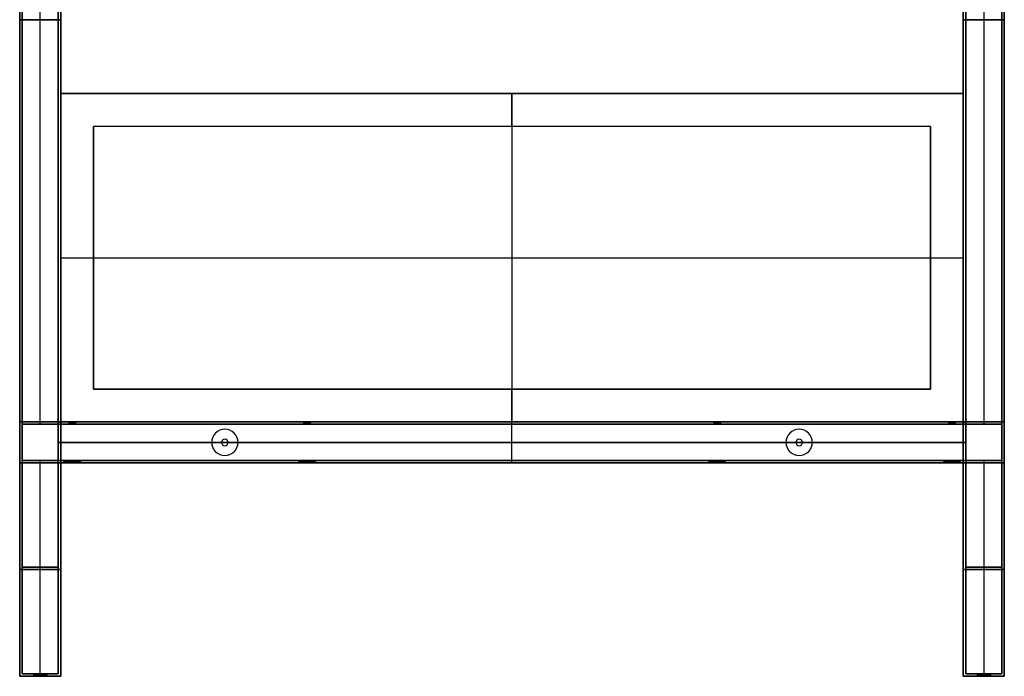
# Model space of a CAD drawing. Header units: millimetres. Extents: x 0 to 600, y 0 to 800.
# Tile 1 of 2: x 0 to 600, y 0 to 400. Entities that reach past the tile are written whole.
import ezdxf

# ---------------------------------------------------------------- set-up
doc = ezdxf.new("R2010")
doc.units = ezdxf.units.MM
doc.header["$MEASUREMENT"] = 0
doc.layers.add('Predefinito', color=7, linetype='Continuous', true_color=0x000000)

# ---------------------------------------------------------------- blocks, each defined once
blk = doc.blocks.new('struttura STAND60 2018')
at = {"layer": 'Predefinito'}
for p, q in [((12.5, 153.5, 251.5), (12.5, 776.5, 251.5)), ((12.5, 153.5, -251.5), (12.5, 776.5, -251.5)), ((12.5, 155, 250), (12.5, 775, 250)), ((12.5, 155, -250), (12.5, 775, -250)), ((23.5, 153.5, -262.5), (23.5, 776.5, -262.5)), ((25, 155, -262.5), (25, 775, -262.5)), ((575, 775, -262.5), (575, 155, -262.5)), ((576.5, 776.5, -262.5), (576.5, 153.5, -262.5)), ((587.5, 776.5, 251.5), (587.5, 153.5, 251.5)), ((587.5, 776.5, -251.5), (587.5, 153.5, -251.5)), ((587.5, 775, 250), (587.5, 155, 250)), ((587.5, 775, -250), (587.5, 155, -250)), ((25, 400, 275), (0, 400, 275)), ((0, 400, -275), (25, 400, -275)), ((0, 400, -275), (0, 400, -250)), ((0, 400, 250), (0, 400, 275)), ((600, 400, 275), (575, 400, 275)), ((575, 400, -275), (600, 400, -275)), ((600, 400, -275), (600, 400, -250)), ((600, 400, 250), (600, 400, 275)), ((23.5, 389, 251.5), (23.5, 389, 273.5)), ((25, 387.5, 250), (25, 387.5, 275)), ((575, 387.5, 250), (575, 387.5, 275)), ((576.5, 389, 251.5), (576.5, 389, 273.5)), ((0, 130), (0, 155)), ((0, 155), (25, 155)), ((1.5, 131.5), (1.5, 153.5)), ((1.5, 153.5), (23.5, 153.5)), ((23.5, 131.5, -50), (23.5, 153.5, -50)), ((23.5, 131.5, 223.5), (23.5, 153.5, 223.5)), ((23.5, 153.5, -262.5), (173, 153.5, -262.5)), ((25, 130, -50), (25, 155, -50)), ((25, 130, 225), (25, 155, 225)), ((25, 155, -262.5), (173, 155, -262.5)), ((30, 155, 162.5), (30, 153.5, 162.5)), ((32, 153.5, 164.5), (32, 155, 164.5)), ((32, 155, 160.5), (32, 153.5, 160.5)), ((34, 155, 162.5), (34, 153.5, 162.5)), ((125, 150.5, -251.5), (125, 150.5, -250)), ((173, 155, -262.5), (173, 153.5, -262.5)), ((175, 153.5, -260.5), (175, 155, -260.5)), ((175, 155, -264.5), (175, 153.5, -264.5)), ((177, 155, -262.5), (423, 155, -262.5)), ((177, 155, -262.5), (177, 153.5, -262.5)), ((177, 153.5, -262.5), (423, 153.5, -262.5)), ((300, 130, -275), (300, 155, -275)), ((300, 155, 175), (300, 155, 150)), ((300, 130, 175), (300, 155, 175)), ((300, 130, 150), (300, 155, 150)), ((300, 130, -250), (300, 155, -250)), ((300, 155, -250), (300, 155, -275)), ((300, 131.5, -273.5), (300, 153.5, -273.5)), ((300, 153.5, 173.5), (300, 153.5, 151.5)), ((300, 131.5, 173.5), (300, 153.5, 173.5)), ((300, 131.5, 151.5), (300, 153.5, 151.5)), ((300, 131.5, -251.5), (300, 153.5, -251.5)), ((300, 153.5, -251.5), (300, 153.5, -273.5)), ((423, 155, -262.5), (423, 153.5, -262.5)), ((425, 153.5, -260.5), (425, 155, -260.5)), ((425, 155, -264.5), (425, 153.5, -264.5)), ((427, 155, -262.5), (575, 155, -262.5)), ((427, 155, -262.5), (427, 153.5, -262.5)), ((427, 153.5, -262.5), (576.5, 153.5, -262.5)), ((475, 150.5, -251.5), (475, 150.5, -250)), ((566, 155, 162.5), (566, 153.5, 162.5)), ((568, 153.5, 164.5), (568, 155, 164.5)), ((568, 155, 160.5), (568, 153.5, 160.5)), ((570, 155, 162.5), (570, 153.5, 162.5)), ((575, 155), (600, 155)), ((575, 155, -50), (575, 130, -50)), ((575, 155, 225), (575, 130, 225)), ((576.5, 153.5), (598.5, 153.5)), ((576.5, 153.5, -50), (576.5, 131.5, -50)), ((576.5, 153.5, 223.5), (576.5, 131.5, 223.5)), ((598.5, 153.5), (598.5, 131.5)), ((600, 155), (600, 130)), ((125, 144.5, -275), (125, 144.5, -273.5)), ((475, 144.5, -275), (475, 144.5, -273.5)), ((23.5, 142.5, -251.5), (23.5, 142.5, 151.5)), ((576.5, 142.5, 173.5), (23.5, 142.5, 173.5)), ((23.5, 142.5, 151.5), (576.5, 142.5, 151.5)), ((117, 142.5, -251.5), (23.5, 142.5, -251.5)), ((25, 142.5, -250), (25, 142.5, 150)), ((575, 142.5, 175), (25, 142.5, 175)), ((25, 142.5, 150), (575, 142.5, 150)), ((117, 142.5, -250), (25, 142.5, -250)), ((117, 142.5, -250), (117, 142.5, -251.5)), ((123, 142.5, -273.5), (123, 142.5, -275)), ((125, 140.5, -275), (125, 140.5, -273.5)), ((127, 142.5, -275), (127, 142.5, -273.5)), ((133, 142.5, -251.5), (133, 142.5, -250)), ((467, 142.5, -250), (133, 142.5, -250)), ((467, 142.5, -251.5), (133, 142.5, -251.5)), ((467, 142.5, -251.5), (467, 142.5, -250)), ((473, 142.5, -275), (473, 142.5, -273.5)), ((475, 140.5, -275), (475, 140.5, -273.5)), ((477, 142.5, -273.5), (477, 142.5, -275)), ((483, 142.5, -250), (483, 142.5, -251.5)), ((575, 142.5, -250), (483, 142.5, -250)), ((576.5, 142.5, -251.5), (483, 142.5, -251.5)), ((575, 142.5, -250), (575, 142.5, 150)), ((576.5, 142.5, -251.5), (576.5, 142.5, 151.5)), ((125, 134.5, -251.5), (125, 134.5, -250)), ((475, 134.5, -251.5), (475, 134.5, -250)), ((0, 130), (25, 130)), ((1.5, 131.5), (23.5, 131.5)), ((12.5, 1.5, 251.5), (12.5, 131.5, 251.5)), ((12.5, 1.5, -251.5), (12.5, 131.5, -251.5)), ((12.5, 0, 250), (12.5, 130, 250)), ((12.5, 0, -250), (12.5, 130, -250)), ((23.5, 1.5, -262.5), (23.5, 131.5, -262.5)), ((23.5, 131.5, -262.5), (170, 131.5, -262.5)), ((25, 0, -262.5), (25, 130, -262.5)), ((25, 130, -262.5), (170, 130, -262.5)), ((27, 131.5, 162.5), (27, 130, 162.5)), ((32, 130, 167.5), (32, 131.5, 167.5)), ((32, 131.5, 157.5), (32, 130, 157.5)), ((37, 131.5, 162.5), (37, 130, 162.5)), ((170, 131.5, -262.5), (170, 130, -262.5)), ((175, 130, -257.5), (175, 131.5, -257.5)), ((175, 131.5, -267.5), (175, 130, -267.5)), ((180, 131.5, -262.5), (420, 131.5, -262.5)), ((180, 131.5, -262.5), (180, 130, -262.5)), ((180, 130, -262.5), (420, 130, -262.5)), ((300, 131.5, 151.5), (300, 131.5, 173.5)), ((300, 131.5, -273.5), (300, 131.5, -251.5)), ((300, 130, 150), (300, 130, 175)), ((300, 130, -275), (300, 130, -250)), ((420, 131.5, -262.5), (420, 130, -262.5)), ((425, 130, -257.5), (425, 131.5, -257.5)), ((425, 131.5, -267.5), (425, 130, -267.5)), ((430, 131.5, -262.5), (576.5, 131.5, -262.5)), ((430, 131.5, -262.5), (430, 130, -262.5)), ((430, 130, -262.5), (575, 130, -262.5)), ((563, 131.5, 162.5), (563, 130, 162.5)), ((568, 130, 167.5), (568, 131.5, 167.5)), ((568, 131.5, 157.5), (568, 130, 157.5)), ((573, 131.5, 162.5), (573, 130, 162.5)), ((575, 130), (600, 130)), ((575, 130, -262.5), (575, 0, -262.5)), ((576.5, 131.5), (598.5, 131.5)), ((576.5, 131.5, -262.5), (576.5, 1.5, -262.5)), ((587.5, 131.5, 251.5), (587.5, 1.5, 251.5)), ((587.5, 131.5, -251.5), (587.5, 1.5, -251.5)), ((587.5, 130, 250), (587.5, 0, 250)), ((587.5, 130, -250), (587.5, 0, -250)), ((23.5, 66.5, 251.5), (1.5, 66.5, 251.5)), ((1.5, 66.5, -251.5), (23.5, 66.5, -251.5)), ((23.5, 66.5, -273.5), (23.5, 66.5, -251.5)), ((576.5, 66.5, -273.5), (576.5, 66.5, -251.5)), ((576.5, 66.5, 251.5), (598.5, 66.5, 251.5)), ((598.5, 66.5, -251.5), (576.5, 66.5, -251.5)), ((25, 65, 250), (0, 65, 250)), ((0, 65, -250), (25, 65, -250)), ((25, 65, -275), (25, 65, -250)), ((575, 65, -275), (575, 65, -250)), ((575, 65, 250), (600, 65, 250)), ((600, 65, -250), (575, 65, -250)), ((0, 0, 262.5), (8.5, 0, 262.5)), ((0, 0, -262.5), (8.5, 0, -262.5)), ((1.5, 1.5, 262.5), (8.5, 1.5, 262.5)), ((1.5, 1.5, -262.5), (8.5, 1.5, -262.5)), ((8.5, 1.5, -262.5), (8.5, 0, -262.5)), ((8.5, 1.5, 262.5), (8.5, 0, 262.5)), ((12.5, 0, -258.5), (12.5, 1.5, -258.5)), ((12.5, 1.5, -266.5), (12.5, 0, -266.5)), ((12.5, 0, 266.5), (12.5, 1.5, 266.5)), ((12.5, 1.5, 258.5), (12.5, 0, 258.5)), ((12.5, 1.5, 273.5), (12.5, 1.5, 266.5)), ((12.5, 1.5, 258.5), (12.5, 1.5, 251.5)), ((12.5, 1.5, -251.5), (12.5, 1.5, -258.5)), ((12.5, 1.5, -266.5), (12.5, 1.5, -273.5)), ((12.5, 0, 275), (12.5, 0, 266.5)), ((12.5, 0, 258.5), (12.5, 0, 250)), ((12.5, 0, -250), (12.5, 0, -258.5)), ((12.5, 0, -266.5), (12.5, 0, -275)), ((16.5, 1.5, 262.5), (23.5, 1.5, 262.5)), ((16.5, 1.5, -262.5), (23.5, 1.5, -262.5)), ((16.5, 1.5, 262.5), (16.5, 0, 262.5)), ((16.5, 1.5, -262.5), (16.5, 0, -262.5)), ((16.5, 0, 262.5), (25, 0, 262.5)), ((16.5, 0, -262.5), (25, 0, -262.5)), ((575, 0, 262.5), (583.5, 0, 262.5)), ((575, 0, -262.5), (583.5, 0, -262.5)), ((576.5, 1.5, 262.5), (583.5, 1.5, 262.5)), ((576.5, 1.5, -262.5), (583.5, 1.5, -262.5)), ((583.5, 1.5, -262.5), (583.5, 0, -262.5)), ((583.5, 1.5, 262.5), (583.5, 0, 262.5)), ((587.5, 0, -258.5), (587.5, 1.5, -258.5)), ((587.5, 1.5, -266.5), (587.5, 0, -266.5)), ((587.5, 0, 266.5), (587.5, 1.5, 266.5)), ((587.5, 1.5, 258.5), (587.5, 0, 258.5)), ((587.5, 1.5, 273.5), (587.5, 1.5, 266.5)), ((587.5, 1.5, 258.5), (587.5, 1.5, 251.5)), ((587.5, 1.5, -251.5), (587.5, 1.5, -258.5)), ((587.5, 1.5, -266.5), (587.5, 1.5, -273.5)), ((587.5, 0, 275), (587.5, 0, 266.5)), ((587.5, 0, 258.5), (587.5, 0, 250)), ((587.5, 0, -250), (587.5, 0, -258.5)), ((587.5, 0, -266.5), (587.5, 0, -275)), ((591.5, 1.5, 262.5), (598.5, 1.5, 262.5)), ((591.5, 1.5, -262.5), (598.5, 1.5, -262.5)), ((591.5, 1.5, 262.5), (591.5, 0, 262.5)), ((591.5, 1.5, -262.5), (591.5, 0, -262.5)), ((591.5, 0, 262.5), (600, 0, 262.5)), ((591.5, 0, -262.5), (600, 0, -262.5))]:
    blk.add_line(p, q, dxfattribs=at)
at = {"layer": 'Predefinito', "extrusion": (0, 1, 0)}
for centre, radius, start, end in [((-32, 162.5, 155), 2, 270, 90), ((-32, 162.5, 154.25), 2, 270, 90), ((-32, 162.5, 155), 2, 90, 270), ((-32, 162.5, 154.25), 2, 90, 270), ((-175, -262.5, 155), 2, 270, 90), ((-175, -262.5, 154.25), 2, 270, 90), ((-175, -262.5, 155), 2, 90, 270), ((-175, -262.5, 154.25), 2, 90, 270), ((-425, -262.5, 155), 2, 270, 90), ((-425, -262.5, 154.25), 2, 270, 90), ((-425, -262.5, 155), 2, 90, 270), ((-425, -262.5, 154.25), 2, 90, 270), ((-568, 162.5, 155), 2, 270, 90), ((-568, 162.5, 154.25), 2, 270, 90), ((-568, 162.5, 155), 2, 90, 270), ((-568, 162.5, 154.25), 2, 90, 270), ((-32, 162.5, 131.5), 5, 270, 90), ((-32, 162.5, 130.75), 5, 270, 90), ((-32, 162.5, 130), 5, 270, 90), ((-32, 162.5, 131.5), 5, 90, 270), ((-32, 162.5, 130.75), 5, 90, 270), ((-32, 162.5, 130), 5, 90, 270), ((-175, -262.5, 131.5), 5, 270, 90), ((-175, -262.5, 130.75), 5, 270, 90), ((-175, -262.5, 130), 5, 270, 90), ((-175, -262.5, 131.5), 5, 90, 270), ((-175, -262.5, 130.75), 5, 90, 270), ((-175, -262.5, 130), 5, 90, 270), ((-425, -262.5, 131.5), 5, 270, 90), ((-425, -262.5, 130.75), 5, 270, 90), ((-425, -262.5, 130), 5, 270, 90), ((-425, -262.5, 131.5), 5, 90, 270), ((-425, -262.5, 130.75), 5, 90, 270), ((-425, -262.5, 130), 5, 90, 270), ((-568, 162.5, 131.5), 5, 270, 90), ((-568, 162.5, 130.75), 5, 270, 90), ((-568, 162.5, 130), 5, 270, 90), ((-568, 162.5, 131.5), 5, 90, 270), ((-568, 162.5, 130.75), 5, 90, 270), ((-568, 162.5, 130), 5, 90, 270), ((-12.5, -262.5, 0.75), 4, 270, 90), ((-12.5, 262.5, 0.75), 4, 270, 90), ((-12.5, 262.5, 0.75), 4, 90, 270), ((-12.5, -262.5, 0.75), 4, 90, 270), ((-587.5, -262.5, 0.75), 4, 270, 90), ((-587.5, 262.5, 0.75), 4, 270, 90), ((-587.5, 262.5, 0.75), 4, 90, 270), ((-587.5, -262.5, 0.75), 4, 90, 270)]:
    blk.add_arc(centre, radius, start, end, dxfattribs=at)
at = {"layer": 'Predefinito', "extrusion": (0, 1, -7.10543e-15)}
for centre in [(-32, 162.5, 153.5), (-175, -262.5, 153.5), (-425, -262.5, 153.5), (-568, 162.5, 153.5)]:
    blk.add_arc(centre, 2, 270, 90, dxfattribs=at)
at = {"layer": 'Predefinito', "extrusion": (0, 1, 7.10543e-15)}
for centre in [(-32, 162.5, 153.5), (-175, -262.5, 153.5), (-425, -262.5, 153.5), (-568, 162.5, 153.5)]:
    blk.add_arc(centre, 2, 90, 270, dxfattribs=at)
at = {"layer": 'Predefinito'}
for centre, radius, start, end in [((125, 142.5, -251.5), 8, 0, 180), ((125, 142.5, -250), 8, 0, 180), ((125, 142.5, -250.75), 8, 0, 180), ((475, 142.5, -251.5), 8, 0, 180), ((475, 142.5, -250), 8, 0, 180), ((475, 142.5, -250.75), 8, 0, 180), ((125, 142.5, -275), 2, 0, 180), ((125, 142.5, -273.5), 2, 0, 180), ((125, 142.5, -274.25), 2, 0, 180), ((475, 142.5, -275), 2, 0, 180), ((475, 142.5, -273.5), 2, 0, 180), ((475, 142.5, -274.25), 2, 0, 180), ((125, 142.5, -251.5), 8, 180, 0), ((125, 142.5, -250), 8, 180, 0), ((125, 142.5, -250.75), 8, 180, 0), ((125, 142.5, -275), 2, 180, 360), ((125, 142.5, -273.5), 2, 180, 360), ((125, 142.5, -274.25), 2, 180, 0), ((475, 142.5, -251.5), 8, 180, 0), ((475, 142.5, -250), 8, 180, 0), ((475, 142.5, -250.75), 8, 180, 0), ((475, 142.5, -275), 2, 180, 0), ((475, 142.5, -273.5), 2, 180, 0), ((475, 142.5, -274.25), 2, 180, 0)]:
    blk.add_arc(centre, radius, start, end, dxfattribs=at)
at = {"layer": 'Predefinito', "extrusion": (0, 1, 2.77556e-17)}
for centre in [(-12.5, -262.5, 1.5), (-12.5, 262.5, 1.5), (-587.5, -262.5, 1.5), (-587.5, 262.5, 1.5)]:
    blk.add_arc(centre, 4, 270, 90, dxfattribs=at)
at = {"layer": 'Predefinito', "extrusion": (-1.38778e-17, 1, -3.85186e-34)}
for centre in [(-12.5, -262.5), (-12.5, 262.5), (-587.5, -262.5), (-587.5, 262.5)]:
    blk.add_arc(centre, 4, 270, 90, dxfattribs=at)
at = {"layer": 'Predefinito', "extrusion": (0, 1, -2.77556e-17)}
for centre in [(-12.5, 262.5, 1.5), (-12.5, -262.5, 1.5), (-587.5, 262.5, 1.5), (-587.5, -262.5, 1.5)]:
    blk.add_arc(centre, 4, 90, 270, dxfattribs=at)
at = {"layer": 'Predefinito', "extrusion": (1.38778e-17, 1, 3.85186e-34)}
for centre in [(-12.5, 262.5), (-12.5, -262.5), (-587.5, 262.5), (-587.5, -262.5)]:
    blk.add_arc(centre, 4, 90, 270, dxfattribs=at)
at = {"layer": 'Predefinito'}
for points in [[(0, 0, 275), (0, 400, 275), (0, 800, 275)], [(0, 800, -275), (0, 400, -275), (0, 0, -275)], [(1.5, 1.5, 273.5), (1.5, 400, 273.5), (1.5, 798.5, 273.5)], [(1.5, 798.5, -273.5), (1.5, 400, -273.5), (1.5, 1.5, -273.5)], [(598.5, 798.5, 273.5), (598.5, 400, 273.5), (598.5, 1.5, 273.5)], [(598.5, 1.5, -273.5), (598.5, 400, -273.5), (598.5, 798.5, -273.5)], [(600, 800, 275), (600, 400, 275), (600, 0, 275)], [(600, 0, -275), (600, 400, -275), (600, 800, -275)], [(0, 155, 250), (0, 465, 250), (0, 775, 250)], [(0, 775, -250), (0, 465, -250), (0, 155, -250)], [(1.5, 153.5, 251.5), (1.5, 465, 251.5), (1.5, 776.5, 251.5)], [(1.5, 776.5, -251.5), (1.5, 465, -251.5), (1.5, 153.5, -251.5)], [(23.5, 153.5, -251.5), (23.5, 465, -251.5), (23.5, 776.5, -251.5)], [(23.5, 776.5, -273.5), (23.5, 465, -273.5), (23.5, 153.5, -273.5)], [(23.5, 1.5, 273.5), (23.5, 389, 273.5), (23.5, 776.5, 273.5)], [(23.5, 776.5, 251.5), (23.5, 465, 251.5), (23.5, 153.5, 251.5)], [(25, 775, -275), (25, 465, -275), (25, 155, -275)], [(25, 155, -250), (25, 465, -250), (25, 775, -250)], [(25, 775, 250), (25, 465, 250), (25, 155, 250)], [(25, 0, 275), (25, 387.5, 275), (25, 775, 275)], [(575, 0, 275), (575, 387.5, 275), (575, 775, 275)], [(575, 775, -275), (575, 465, -275), (575, 155, -275)], [(575, 775, -250), (575, 465, -250), (575, 155, -250)], [(575, 155, 250), (575, 465, 250), (575, 775, 250)], [(576.5, 1.5, 273.5), (576.5, 389, 273.5), (576.5, 776.5, 273.5)], [(576.5, 776.5, -273.5), (576.5, 465, -273.5), (576.5, 153.5, -273.5)], [(576.5, 776.5, -251.5), (576.5, 465, -251.5), (576.5, 153.5, -251.5)], [(576.5, 153.5, 251.5), (576.5, 465, 251.5), (576.5, 776.5, 251.5)], [(598.5, 776.5, 251.5), (598.5, 465, 251.5), (598.5, 153.5, 251.5)], [(598.5, 153.5, -251.5), (598.5, 465, -251.5), (598.5, 776.5, -251.5)], [(600, 775, 250), (600, 465, 250), (600, 155, 250)], [(600, 155, -250), (600, 465, -250), (600, 775, -250)], [(25, 155, 250), (12.5, 155, 250), (0, 155, 250)], [(0, 155, -250), (12.5, 155, -250), (25, 155, -250)], [(0, 155, 250), (0, 155), (0, 155, -250)], [(23.5, 153.5, 251.5), (12.5, 153.5, 251.5), (1.5, 153.5, 251.5)], [(1.5, 153.5, -251.5), (12.5, 153.5, -251.5), (23.5, 153.5, -251.5)], [(1.5, 153.5, 251.5), (1.5, 153.5), (1.5, 153.5, -251.5)], [(23.5, 153.5, -251.5), (23.5, 142.5, -251.5), (23.5, 131.5, -251.5)], [(23.5, 131.5, 151.5), (23.5, 142.5, 151.5), (23.5, 153.5, 151.5)], [(23.5, 153.5, 151.5), (23.5, 153.5, -50), (23.5, 153.5, -251.5)], [(23.5, 153.5, -273.5), (23.5, 153.5, -262.5), (23.5, 153.5, -251.5)], [(23.5, 153.5, 173.5), (23.5, 142.5, 173.5), (23.5, 131.5, 173.5)], [(23.5, 153.5, 251.5), (23.5, 153.5, 212.5), (23.5, 153.5, 173.5)], [(576.5, 153.5, -273.5), (300, 153.5, -273.5), (23.5, 153.5, -273.5)], [(23.5, 153.5, 151.5), (300, 153.5, 151.5), (576.5, 153.5, 151.5)], [(576.5, 153.5, 173.5), (300, 153.5, 173.5), (23.5, 153.5, 173.5)], [(576.5, 153.5, -251.5), (300, 153.5, -251.5), (23.5, 153.5, -251.5)], [(25, 155, -250), (25, 142.5, -250), (25, 130, -250)], [(25, 155, 150), (25, 155, -50), (25, 155, -250)], [(25, 130, 150), (25, 142.5, 150), (25, 155, 150)], [(25, 155, -275), (25, 155, -262.5), (25, 155, -250)], [(25, 155, 175), (25, 142.5, 175), (25, 130, 175)], [(25, 155, 250), (25, 155, 212.5), (25, 155, 175)], [(575, 155, -275), (300, 155, -275), (25, 155, -275)], [(575, 155, 175), (300, 155, 175), (25, 155, 175)], [(25, 155, 150), (300, 155, 150), (575, 155, 150)], [(25, 155, -250), (300, 155, -250), (575, 155, -250)], [(575, 155, 250), (575, 155, 212.5), (575, 155, 175)], [(600, 155, 250), (587.5, 155, 250), (575, 155, 250)], [(575, 155, -250), (587.5, 155, -250), (600, 155, -250)], [(575, 155, 150), (575, 155, -50), (575, 155, -250)], [(575, 155, -250), (575, 142.5, -250), (575, 130, -250)], [(575, 155, -275), (575, 155, -262.5), (575, 155, -250)], [(575, 155, 150), (575, 142.5, 150), (575, 130, 150)], [(575, 130, 175), (575, 142.5, 175), (575, 155, 175)], [(576.5, 153.5, 151.5), (576.5, 153.5, -50), (576.5, 153.5, -251.5)], [(576.5, 153.5, -251.5), (587.5, 153.5, -251.5), (598.5, 153.5, -251.5)], [(598.5, 153.5, 251.5), (587.5, 153.5, 251.5), (576.5, 153.5, 251.5)], [(576.5, 153.5, 251.5), (576.5, 153.5, 212.5), (576.5, 153.5, 173.5)], [(576.5, 153.5, 173.5), (576.5, 142.5, 173.5), (576.5, 131.5, 173.5)], [(576.5, 131.5, 151.5), (576.5, 142.5, 151.5), (576.5, 153.5, 151.5)], [(576.5, 153.5, -273.5), (576.5, 153.5, -262.5), (576.5, 153.5, -251.5)], [(576.5, 131.5, -251.5), (576.5, 142.5, -251.5), (576.5, 153.5, -251.5)], [(598.5, 153.5, -251.5), (598.5, 153.5), (598.5, 153.5, 251.5)], [(600, 155, -250), (600, 155), (600, 155, 250)], [(0, 0, 250), (0, 65, 250), (0, 130, 250)], [(0, 130, 250), (12.5, 130, 250), (25, 130, 250)], [(25, 130, -250), (12.5, 130, -250), (0, 130, -250)], [(0, 130, -250), (0, 65, -250), (0, 0, -250)], [(0, 130, -250), (0, 130), (0, 130, 250)], [(1.5, 1.5, 251.5), (1.5, 66.5, 251.5), (1.5, 131.5, 251.5)], [(1.5, 131.5, 251.5), (12.5, 131.5, 251.5), (23.5, 131.5, 251.5)], [(1.5, 131.5, -251.5), (1.5, 66.5, -251.5), (1.5, 1.5, -251.5)], [(23.5, 131.5, -251.5), (12.5, 131.5, -251.5), (1.5, 131.5, -251.5)], [(1.5, 131.5, -251.5), (1.5, 131.5), (1.5, 131.5, 251.5)], [(23.5, 131.5, -251.5), (23.5, 131.5, -262.5), (23.5, 131.5, -273.5)], [(23.5, 131.5, -273.5), (23.5, 66.5, -273.5), (23.5, 1.5, -273.5)], [(23.5, 1.5, -251.5), (23.5, 66.5, -251.5), (23.5, 131.5, -251.5)], [(23.5, 131.5, -251.5), (23.5, 131.5, -50), (23.5, 131.5, 151.5)], [(23.5, 131.5, 173.5), (23.5, 131.5, 212.5), (23.5, 131.5, 251.5)], [(23.5, 131.5, 251.5), (23.5, 66.5, 251.5), (23.5, 1.5, 251.5)], [(23.5, 131.5, -273.5), (300, 131.5, -273.5), (576.5, 131.5, -273.5)], [(23.5, 131.5, 173.5), (300, 131.5, 173.5), (576.5, 131.5, 173.5)], [(576.5, 131.5, 151.5), (300, 131.5, 151.5), (23.5, 131.5, 151.5)], [(23.5, 131.5, -251.5), (300, 131.5, -251.5), (576.5, 131.5, -251.5)], [(25, 130, -250), (25, 130, -262.5), (25, 130, -275)], [(25, 0, -250), (25, 65, -250), (25, 130, -250)], [(25, 130, -275), (25, 65, -275), (25, 0, -275)], [(25, 130, -250), (25, 130, -50), (25, 130, 150)], [(25, 130, 250), (25, 65, 250), (25, 0, 250)], [(25, 130, 175), (25, 130, 212.5), (25, 130, 250)], [(25, 130, -275), (300, 130, -275), (575, 130, -275)], [(575, 130, 150), (300, 130, 150), (25, 130, 150)], [(25, 130, 175), (300, 130, 175), (575, 130, 175)], [(575, 130, -250), (300, 130, -250), (25, 130, -250)], [(575, 130, -275), (575, 65, -275), (575, 0, -275)], [(575, 130, -250), (575, 130, -50), (575, 130, 150)], [(600, 130, -250), (587.5, 130, -250), (575, 130, -250)], [(575, 130, 250), (587.5, 130, 250), (600, 130, 250)], [(575, 130, 175), (575, 130, 212.5), (575, 130, 250)], [(575, 130, -250), (575, 130, -262.5), (575, 130, -275)], [(575, 130, -250), (575, 65, -250), (575, 0, -250)], [(575, 0, 250), (575, 65, 250), (575, 130, 250)], [(576.5, 131.5, -273.5), (576.5, 66.5, -273.5), (576.5, 1.5, -273.5)], [(576.5, 131.5, 173.5), (576.5, 131.5, 212.5), (576.5, 131.5, 251.5)], [(576.5, 131.5, 251.5), (587.5, 131.5, 251.5), (598.5, 131.5, 251.5)], [(598.5, 131.5, -251.5), (587.5, 131.5, -251.5), (576.5, 131.5, -251.5)], [(576.5, 131.5, -251.5), (576.5, 131.5, -50), (576.5, 131.5, 151.5)], [(576.5, 131.5, -251.5), (576.5, 131.5, -262.5), (576.5, 131.5, -273.5)], [(576.5, 131.5, -251.5), (576.5, 66.5, -251.5), (576.5, 1.5, -251.5)], [(576.5, 1.5, 251.5), (576.5, 66.5, 251.5), (576.5, 131.5, 251.5)], [(598.5, 131.5, 251.5), (598.5, 131.5), (598.5, 131.5, -251.5)], [(598.5, 131.5, 251.5), (598.5, 66.5, 251.5), (598.5, 1.5, 251.5)], [(598.5, 1.5, -251.5), (598.5, 66.5, -251.5), (598.5, 131.5, -251.5)], [(600, 130, 250), (600, 130), (600, 130, -250)], [(600, 130, 250), (600, 65, 250), (600, 0, 250)], [(600, 0, -250), (600, 65, -250), (600, 130, -250)], [(25, 0, 250), (12.5, 0, 250), (0, 0, 250)], [(0, 0, -250), (12.5, 0, -250), (25, 0, -250)], [(25, 0, 275), (12.5, 0, 275), (0, 0, 275)], [(0, 0, 275), (0, 0, 262.5), (0, 0, 250)], [(0, 0, -250), (0, 0, -262.5), (0, 0, -275)], [(0, 0, -275), (12.5, 0, -275), (25, 0, -275)], [(23.5, 1.5, 251.5), (12.5, 1.5, 251.5), (1.5, 1.5, 251.5)], [(1.5, 1.5, -251.5), (12.5, 1.5, -251.5), (23.5, 1.5, -251.5)], [(23.5, 1.5, 273.5), (12.5, 1.5, 273.5), (1.5, 1.5, 273.5)], [(1.5, 1.5, 273.5), (1.5, 1.5, 262.5), (1.5, 1.5, 251.5)], [(1.5, 1.5, -251.5), (1.5, 1.5, -262.5), (1.5, 1.5, -273.5)], [(1.5, 1.5, -273.5), (12.5, 1.5, -273.5), (23.5, 1.5, -273.5)], [(23.5, 1.5, -273.5), (23.5, 1.5, -262.5), (23.5, 1.5, -251.5)], [(23.5, 1.5, 251.5), (23.5, 1.5, 262.5), (23.5, 1.5, 273.5)], [(25, 0, -275), (25, 0, -262.5), (25, 0, -250)], [(25, 0, 250), (25, 0, 262.5), (25, 0, 275)], [(600, 0, 275), (587.5, 0, 275), (575, 0, 275)], [(575, 0, -275), (587.5, 0, -275), (600, 0, -275)], [(575, 0, -250), (575, 0, -262.5), (575, 0, -275)], [(575, 0, 275), (575, 0, 262.5), (575, 0, 250)], [(600, 0, 250), (587.5, 0, 250), (575, 0, 250)], [(575, 0, -250), (587.5, 0, -250), (600, 0, -250)], [(598.5, 1.5, 273.5), (587.5, 1.5, 273.5), (576.5, 1.5, 273.5)], [(576.5, 1.5, -273.5), (587.5, 1.5, -273.5), (598.5, 1.5, -273.5)], [(576.5, 1.5, -251.5), (576.5, 1.5, -262.5), (576.5, 1.5, -273.5)], [(576.5, 1.5, 273.5), (576.5, 1.5, 262.5), (576.5, 1.5, 251.5)], [(598.5, 1.5, 251.5), (587.5, 1.5, 251.5), (576.5, 1.5, 251.5)], [(576.5, 1.5, -251.5), (587.5, 1.5, -251.5), (598.5, 1.5, -251.5)], [(598.5, 1.5, 251.5), (598.5, 1.5, 262.5), (598.5, 1.5, 273.5)], [(598.5, 1.5, -273.5), (598.5, 1.5, -262.5), (598.5, 1.5, -251.5)], [(600, 0, 250), (600, 0, 262.5), (600, 0, 275)], [(600, 0, -275), (600, 0, -262.5), (600, 0, -250)]]:
    blk.add_open_spline(points, degree=2, dxfattribs=at)
blk = doc.blocks.new('cassetto STAND60')
at = {"layer": 'Predefinito'}
for p, q in [((25, -253, 100), (25, 275, 100)), ((25, 275, 100), (575, 275, 100)), ((300, 275, 200), (300, 275)), ((300, -253, 200), (300, 275, 200)), ((300, -253), (300, 275)), ((575, -253, 100), (575, 275, 100)), ((45, -253, 100), (45, 255, 100)), ((45, 255, 100), (555, 255, 100)), ((300, 255, 180), (300, 255, 20)), ((300, -253, 180), (300, 255, 180)), ((300, -253, 20), (300, 255, 20)), ((555, -253, 100), (555, 255, 100)), ((25, 11, 200), (25, 11)), ((575, 11, 200), (25, 11, 200)), ((575, 11), (25, 11)), ((575, 11), (575, 11, 200)), ((45, 1, 180), (45, 1, 20)), ((555, 1, 180), (45, 1, 180)), ((555, 1, 20), (45, 1, 20)), ((555, 1, 20), (555, 1, 180)), ((25, -253, 100), (45, -253, 100)), ((25, -275, 100), (25, -255, 100)), ((25, -255, 100), (575, -255, 100)), ((300, -253), (300, -253, 20)), ((300, -253, 180), (300, -253, 200)), ((300, -275), (300, -255)), ((300, -275, 200), (300, -255, 200)), ((300, -255, 200), (300, -255)), ((555, -253, 100), (575, -253, 100)), ((575, -275, 100), (575, -255, 100)), ((25, -265, 200), (25, -265)), ((25, -265), (575, -265)), ((575, -265, 200), (25, -265, 200)), ((575, -265), (575, -265, 200)), ((25, -275, 100), (575, -275, 100)), ((300, -275, 200), (300, -275))]:
    blk.add_line(p, q, dxfattribs=at)
for points in [[(25, -253), (25, 11), (25, 275)], [(25, 275, 200), (25, 11, 200), (25, -253, 200)], [(25, 275), (25, 275, 100), (25, 275, 200)], [(25, 275), (300, 275), (575, 275)], [(575, 275, 200), (300, 275, 200), (25, 275, 200)], [(575, 275), (575, 11), (575, -253)], [(575, 275, 200), (575, 275, 100), (575, 275)], [(575, -253, 200), (575, 11, 200), (575, 275, 200)], [(45, -253, 20), (45, 1, 20), (45, 255, 20)], [(45, 255, 20), (45, 255, 100), (45, 255, 180)], [(45, 255, 180), (45, 1, 180), (45, -253, 180)], [(45, 255, 20), (300, 255, 20), (555, 255, 20)], [(555, 255, 180), (300, 255, 180), (45, 255, 180)], [(555, 255, 20), (555, 1, 20), (555, -253, 20)], [(555, -253, 180), (555, 1, 180), (555, 255, 180)], [(555, 255, 180), (555, 255, 100), (555, 255, 20)], [(575, -253), (300, -253), (25, -253)], [(25, -253, 200), (300, -253, 200), (575, -253, 200)], [(25, -253), (25, -253, 100), (25, -253, 200)], [(25, -255), (25, -255, 100), (25, -255, 200)], [(25, -275), (25, -265), (25, -255)], [(25, -255, 200), (25, -265, 200), (25, -275, 200)], [(575, -255), (300, -255), (25, -255)], [(25, -255, 200), (300, -255, 200), (575, -255, 200)], [(45, -253, 20), (300, -253, 20), (555, -253, 20)], [(45, -253, 180), (45, -253, 100), (45, -253, 20)], [(555, -253, 180), (300, -253, 180), (45, -253, 180)], [(555, -253, 20), (555, -253, 100), (555, -253, 180)], [(575, -253, 200), (575, -253, 100), (575, -253)], [(575, -275), (575, -265), (575, -255)], [(575, -255, 200), (575, -255, 100), (575, -255)], [(575, -275, 200), (575, -265, 200), (575, -255, 200)], [(25, -275, 200), (25, -275, 100), (25, -275)], [(25, -275), (300, -275), (575, -275)], [(575, -275, 200), (300, -275, 200), (25, -275, 200)], [(575, -275), (575, -275, 100), (575, -275, 200)]]:
    blk.add_open_spline(points, degree=2, dxfattribs=at)
blk = doc.blocks.new('STA 60 01')
at = {"layer": 'Predefinito'}
blk.add_blockref('struttura STAND60 2018', (0, 0), dxfattribs=at)
at = {"layer": 'Predefinito', "extrusion": (0, 1, 0), "rotation": 180}
blk.add_blockref('cassetto STAND60', (0, 0, 155), dxfattribs=at)

msp = doc.modelspace()

# ---------------------------------------------------------------- block references
at = {"layer": 'Predefinito'}
msp.add_blockref('STA 60 01', (0, 0), dxfattribs=at)

doc.saveas('drawing.dxf')
